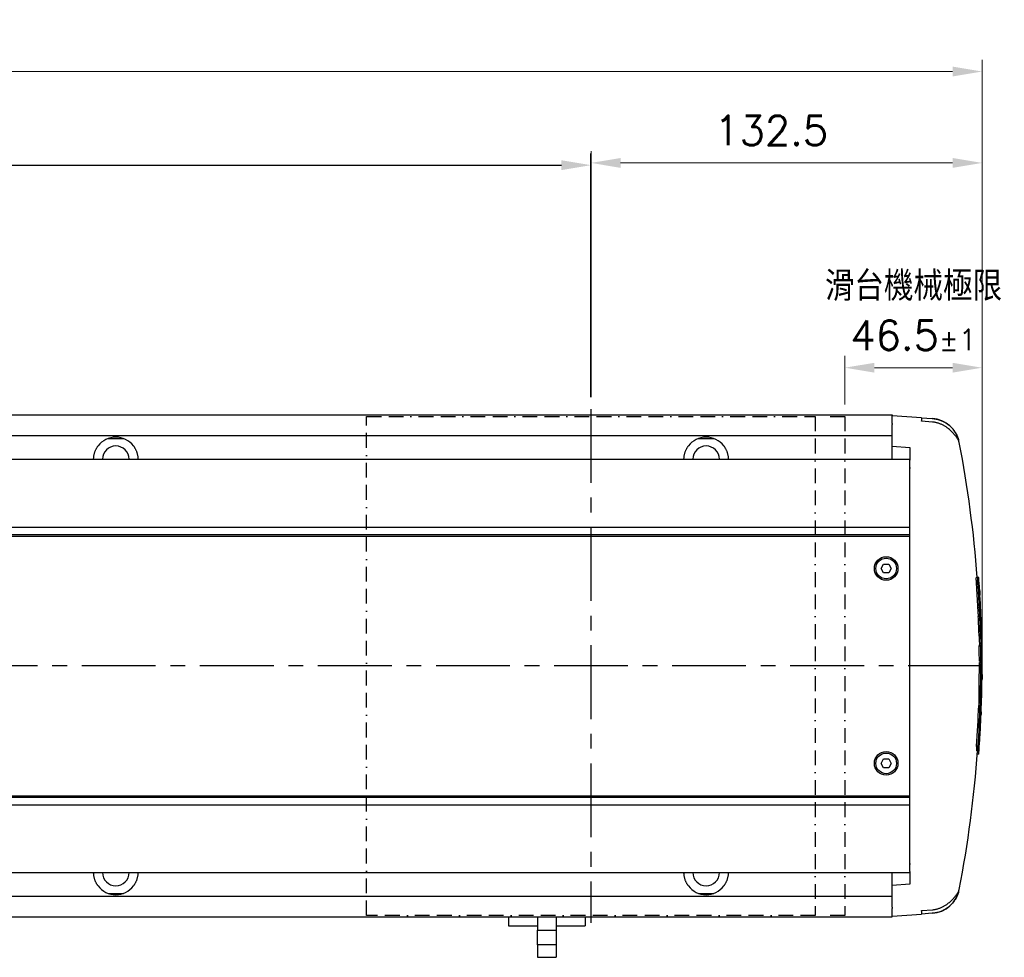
# Model space of a CAD drawing. Header units: millimetres. Extents: x 2163 to 8256, y 0 to 2680.
# Tile 7 of 47: x 3147 to 3480, y 1020 to 1338. Entities that reach past the tile are written whole.
import ezdxf

# ---------------------------------------------------------------- set-up
doc = ezdxf.new("R2010")
doc.units = ezdxf.units.MM
doc.linetypes.add('BORDERX2', pattern=[3.5, 1, -0.5, 1, -0.5, 0, -0.5])
doc.linetypes.add('CENTERX2', pattern=[4, 2.5, -0.5, 0.5, -0.5])
doc.layers.add('AM_0', color=7, linetype='Continuous', lineweight=50)
doc.layers.add('可見 (ISO)', color=7, linetype='Continuous', lineweight=25)
doc.styles.add('尺寸標註', font='romans.shx', dxfattribs={"bigfont": 'CHINESET.SHX'})
doc.dimstyles.new('CNS4~1$0', dxfattribs={"dimtxt": 10, "dimasz": 10, "dimexe": 4, "dimexo": 4, "dimgap": 6, "dimtad": 1, "dimtoh": 1, "dimdsep": 46, "dimtxsty": '尺寸標註', "dimcen": 0, "dimclrd": 2, "dimclre": 2, "dimclrt": 3, "dimadec": 0, "dimazin": 2, "dimtp": 0.1, "dimtm": 0.1, "dimtfac": 0.71, "dimtmove": 0, "dimatfit": 0, "dimfxl": 4, "dimlwd": 13, "dimlwe": 13, "dimarcsym": 0})

# ---------------------------------------------------------------- blocks, each defined once
blk = doc.blocks.new('*D124')
at = {"layer": 'AM_0', "color": 2, "lineweight": 13, "transparency": 16777216}
for p, q in [((3340.42, 1210.19), (3340.42, 1293.57)), ((3472.92, 1123.19), (3472.92, 1293.57)), ((3350.42, 1289.57), (3462.92, 1289.57))]:
    blk.add_line(p, q, dxfattribs=at)
at = {"layer": 'AM_0', "color": 2, "transparency": 16777216}
for points in [[(3350.42, 1291.23), (3350.42, 1287.9), (3340.42, 1289.57)], [(3462.92, 1291.23), (3462.92, 1287.9), (3472.92, 1289.57)]]:
    blk.add_solid(points, dxfattribs=at)
at = {"layer": 'Defpoints', "color": 0, "transparency": 16777216}
for p in [(3472.92, 1289.57), (3340.42, 1206.19), (3472.92, 1119.19)]:
    blk.add_point(p, dxfattribs=at)
at = {"layer": 'AM_0', "color": 3, "transparency": 16777216, "insert": (3401.48, 1300.57), "char_height": 10, "attachment_point": 5, "style": '尺寸標註'}
blk.add_mtext('132.5', dxfattribs=at)
blk = doc.blocks.new('*D125')
at = {"color": 2, "lineweight": 13, "transparency": 16777216}
for p, q in [((3426.42, 1207.69), (3426.42, 1224.2)), ((3472.92, 1123.19), (3472.92, 1224.2)), ((3462.92, 1220.2), (3436.42, 1220.2))]:
    blk.add_line(p, q, dxfattribs=at)
at = {"color": 2, "transparency": 16777216}
for points in [[(3436.42, 1221.86), (3436.42, 1218.53), (3426.42, 1220.2)], [(3462.92, 1221.86), (3462.92, 1218.53), (3472.92, 1220.2)]]:
    blk.add_solid(points, dxfattribs=at)
at = {"layer": 'Defpoints', "color": 0, "transparency": 16777216}
for p in [(3426.42, 1220.2), (3426.42, 1203.69), (3472.92, 1119.19)]:
    blk.add_point(p, dxfattribs=at)
at = {"color": 3, "transparency": 16777216, "insert": (3449.67, 1239.53), "char_height": 10, "attachment_point": 5, "style": '尺寸標註'}
blk.add_mtext('滑台機械極限\\P46.5{}{\\H0.71x;\\C3;%%p1}', dxfattribs=at)
blk = doc.blocks.new('*D126')
at = {"layer": 'AM_0', "color": 2, "lineweight": 13, "transparency": 16777216}
for p, q in [((2739.42, 1194.29), (2739.42, 1324.52)), ((3472.92, 1123.19), (3472.92, 1324.52)), ((3462.92, 1320.52), (2749.42, 1320.52))]:
    blk.add_line(p, q, dxfattribs=at)
at = {"layer": 'AM_0', "color": 2, "transparency": 16777216}
for points in [[(2749.42, 1322.19), (2749.42, 1318.85), (2739.42, 1320.52)], [(3462.92, 1322.19), (3462.92, 1318.85), (3472.92, 1320.52)]]:
    blk.add_solid(points, dxfattribs=at)
at = {"layer": 'Defpoints', "color": 0, "transparency": 16777216}
for p in [(2739.42, 1320.52), (2739.42, 1190.29), (3472.92, 1119.19)]:
    blk.add_point(p, dxfattribs=at)
at = {"layer": 'AM_0', "color": 3, "transparency": 16777216, "insert": (3118.87, 1331.52), "char_height": 10, "attachment_point": 5, "style": '尺寸標註'}
blk.add_mtext('L', dxfattribs=at)

msp = doc.modelspace()

# ---------------------------------------------------------------- linework, layer by layer
at = {"color": 2}
for p, q in [((3340.416, 1210.19), (3340.416, 1292.811)), ((2900.416, 1288.811), (3330.416, 1288.811))]:
    msp.add_line(p, q, dxfattribs=at)
at = {"color": 4, "linetype": 'CENTERX2', "ltscale": 10}
for p, q in [((3340.416, 1206.19), (3340.416, 1032.19)), ((3472.916, 1119.19), (2783.416, 1119.19)), ((3472.916, 1119.19), (2783.416, 1119.19))]:
    msp.add_line(p, q, dxfattribs=at)
for p, q in [((2786.416, 1166.19), (3448.416, 1166.19)), ((2786.416, 1163.69), (3448.416, 1163.69)), ((2786.416, 1163.19), (3448.416, 1163.19)), ((2786.416, 1075.19), (3448.416, 1075.19)), ((2786.416, 1074.69), (3448.416, 1074.69)), ((2786.416, 1072.19), (3448.416, 1072.19))]:
    msp.add_line(p, q)
at = {"color": 3, "linetype": 'BORDERX2', "ltscale": 5}
msp.add_lwpolyline([(3264.416, 1203.69), (3416.416, 1203.69), (3416.416, 1034.69), (3264.416, 1034.69)], close=True, dxfattribs=at)
msp.add_lwpolyline([(3421.416, 1203.69), (3426.416, 1203.69), (3426.416, 1034.69), (3421.416, 1034.69)], dxfattribs=at)
at = {"color": 2}
msp.add_solid([(3330.416, 1290.478), (3330.416, 1287.145), (3340.416, 1288.811)], dxfattribs=at)
at = {"layer": '可見 (ISO)'}
for p, q in [((2798.416, 1204.19), (3442.416, 1204.19)), ((3442.416, 1204.19), (3442.416, 1204.15)), ((3442.416, 1201.32), (3442.416, 1204.15)), ((3452.416, 1203.241), (3442.416, 1203.94)), ((3442.416, 1201.32), (3442.416, 1200.917)), ((3442.416, 1193.601), (3442.416, 1200.917)), ((3452.416, 1203.241), (3452.416, 1202.256)), ((3452.416, 1203.241), (3456.061, 1202.986)), ((3452.416, 1202.063), (3452.416, 1202.256)), ((3456.073, 1201.779), (3452.416, 1202.063)), ((2966.416, 1197.19), (3442.416, 1197.19)), ((3176.816, 1196.225), (3182.015, 1196.225)), ((3376.816, 1196.225), (3382.015, 1196.225)), ((3442.416, 1193.601), (3448.416, 1193.135)), ((3442.416, 1189.19), (3442.416, 1193.601)), ((3448.416, 1193.135), (3448.416, 1188.857)), ((2786.416, 1189.19), (3448.416, 1189.19)), ((3448.416, 1049.524), (3448.416, 1188.857)), ((3448.416, 1186.402), (3448.416, 1186.112)), ((3438.684, 1152.19), (3439.55, 1153.69)), ((3439.55, 1150.69), (3438.684, 1152.19)), ((3439.55, 1153.69), (3441.282, 1153.69)), ((3441.282, 1153.69), (3442.148, 1152.19)), ((3442.148, 1152.19), (3441.282, 1150.69)), ((3441.282, 1150.69), (3439.55, 1150.69)), ((3471.479, 1149.1), (3470.979, 1149.1)), ((3471.787, 1149.124), (3471.294, 1149.124)), ((3471.541, 1146.795), (3471.041, 1146.795)), ((3471.813, 1147.377), (3471.785, 1147.377)), ((3471.896, 1146.729), (3471.872, 1146.729)), ((3472.08, 1142.842), (3472.012, 1142.842)), ((3472.125, 1142.543), (3472.03, 1142.543)), ((3472.15, 1142.351), (3472.041, 1142.351)), ((3472.2, 1141.895), (3472.067, 1141.895)), ((3472.279, 1141.145), (3472.109, 1141.145)), ((3472.007, 1138.959), (3471.507, 1138.959)), ((3472.352, 1138.277), (3472.324, 1138.277)), ((3472.417, 1137.698), (3472.393, 1137.698)), ((3472.145, 1135.934), (3471.645, 1135.934)), ((3472.293, 1135.338), (3472.202, 1135.338)), ((3472.515, 1133.743), (3472.344, 1133.743)), ((3472.554, 1133.443), (3472.369, 1133.443)), ((3472.574, 1133.252), (3472.384, 1133.252)), ((3472.611, 1132.864), (3472.415, 1132.864)), ((3472.701, 1131.705), (3472.502, 1131.705)), ((3472.72, 1131.512), (3472.515, 1131.512)), ((3472.722, 1131.492), (3472.517, 1131.492)), ((3472.328, 1130.793), (3471.828, 1130.793)), ((3472.684, 1128.79), (3472.655, 1128.79)), ((3472.441, 1125.828), (3471.941, 1125.828)), ((3472.635, 1126.638), (3472.135, 1126.638)), ((3472.757, 1127.239), (3472.732, 1127.239)), ((3472.786, 1122.445), (3472.757, 1122.445)), ((3472.822, 1122.778), (3472.797, 1122.778)), ((3472.493, 1120.827), (3471.993, 1120.827)), ((3472.494, 1118.003), (3471.994, 1118.003)), ((3472.598, 1120.308), (3472.098, 1120.308)), ((3472.914, 1120.122), (3472.653, 1120.122)), ((3472.807, 1118.584), (3472.779, 1118.584)), ((3472.843, 1117.936), (3472.819, 1117.936)), ((3472.823, 1112.353), (3472.654, 1112.353)), ((3472.799, 1113.102), (3472.666, 1113.102)), ((3472.781, 1113.559), (3472.673, 1113.559)), ((3472.771, 1113.75), (3472.675, 1113.75)), ((3472.747, 1114.05), (3472.679, 1114.05)), ((3472.394, 1110.166), (3471.894, 1110.166)), ((3472.69, 1109.484), (3472.662, 1109.484)), ((3472.713, 1108.905), (3472.689, 1108.905)), ((3472.271, 1105.778), (3471.771, 1105.778)), ((3472.42, 1106.546), (3471.92, 1106.546)), ((3472.526, 1104.95), (3472.351, 1104.95)), ((3472.543, 1104.65), (3472.376, 1104.65)), ((3472.55, 1104.459), (3472.39, 1104.459)), ((3472.571, 1102.7), (3472.352, 1102.7)), ((3472.57, 1102.719), (3472.353, 1102.719)), ((3472.565, 1102.913), (3472.361, 1102.913)), ((3472.559, 1104.071), (3472.407, 1104.071)), ((3472.252, 1098.275), (3472.223, 1098.275)), ((3472.258, 1097.66), (3472.233, 1097.66)), ((3471.991, 1094.236), (3471.913, 1094.236)), ((3471.572, 1092.029), (3471.072, 1092.029)), ((3471.993, 1093.2), (3471.847, 1093.2)), ((3471.996, 1093.635), (3471.875, 1093.635)), ((3471.994, 1093.826), (3471.887, 1093.826)), ((3438.684, 1086.19), (3439.55, 1087.69)), ((3439.55, 1087.69), (3441.282, 1087.69)), ((3441.282, 1087.69), (3442.148, 1086.19)), ((3471.656, 1090.419), (3471.156, 1090.419)), ((3471.787, 1089.256), (3471.294, 1089.256)), ((3471.888, 1090.544), (3471.665, 1090.544)), ((3439.55, 1084.69), (3438.684, 1086.19)), ((3441.282, 1084.69), (3439.55, 1084.69)), ((3442.148, 1086.19), (3441.282, 1084.69)), ((3448.416, 1052.269), (3448.416, 1051.979)), ((2786.416, 1049.19), (3448.416, 1049.19)), ((3442.416, 1044.78), (3442.416, 1049.19)), ((3448.416, 1049.524), (3448.416, 1045.245)), ((3448.416, 1045.245), (3442.416, 1044.78)), ((3442.416, 1037.464), (3442.416, 1044.78)), ((2966.416, 1041.19), (3442.416, 1041.19)), ((3176.816, 1042.155), (3182.015, 1042.155)), ((3376.816, 1042.155), (3382.015, 1042.155)), ((3442.416, 1037.464), (3442.416, 1037.061)), ((2925.416, 1034.19), (3322.246, 1034.19)), ((3312.421, 1034.19), (3312.421, 1031.19)), ((3322.246, 1034.19), (3322.246, 1029.69)), ((3322.246, 1034.19), (3328.596, 1034.19)), ((3328.596, 1034.19), (3442.416, 1034.19)), ((3328.596, 1034.19), (3328.596, 1029.69)), ((3338.421, 1034.19), (3338.421, 1031.19)), ((3442.416, 1034.231), (3442.416, 1037.061)), ((3442.416, 1034.44), (3452.416, 1035.14)), ((3442.416, 1034.231), (3442.416, 1034.19)), ((3452.416, 1036.318), (3456.073, 1036.602)), ((3452.416, 1036.125), (3452.416, 1036.318)), ((3452.416, 1036.125), (3452.416, 1035.14)), ((3456.061, 1035.395), (3452.416, 1035.14)), ((3312.421, 1031.19), (3322.246, 1031.19)), ((3328.596, 1031.19), (3338.421, 1031.19)), ((3322.246, 1024.69), (3322.246, 1029.69)), ((3322.246, 1029.69), (3328.596, 1029.69)), ((3328.596, 1029.69), (3328.596, 1024.69)), ((3328.596, 1024.69), (3322.246, 1024.69)), ((3322.246, 1024.69), (3322.246, 1020.49)), ((3328.596, 1024.69), (3328.596, 1020.49)), ((3322.246, 1020.49), (3328.596, 1020.49))]:
    msp.add_line(p, q, dxfattribs=at)
at = {"layer": '可見 (ISO)', "flags": 128}
for points in [[(3456.061, 1202.986), (3456.366, 1202.96), (3456.678, 1202.923), (3456.994, 1202.876), (3457.313, 1202.818), (3457.633, 1202.749), (3457.952, 1202.67), (3458.268, 1202.579), (3458.58, 1202.478), (3458.887, 1202.369), (3459.185, 1202.251), (3459.475, 1202.126), (3459.754, 1201.995), (3460.026, 1201.857), (3460.299, 1201.707), (3460.573, 1201.545), (3460.847, 1201.372), (3461.117, 1201.189), (3461.383, 1200.996), (3461.642, 1200.793), (3461.894, 1200.583), (3462.138, 1200.366), (3462.371, 1200.144), (3462.594, 1199.918), (3462.805, 1199.69)], [(3461.319, 1199.69), (3461.124, 1199.84), (3460.927, 1199.983), (3460.727, 1200.122), (3460.526, 1200.254), (3460.325, 1200.381), (3460.123, 1200.502), (3459.921, 1200.616), (3459.721, 1200.723), (3459.517, 1200.826), (3459.307, 1200.926), (3459.092, 1201.022), (3458.871, 1201.115), (3458.645, 1201.203), (3458.416, 1201.286), (3458.184, 1201.364), (3457.949, 1201.436), (3457.713, 1201.501), (3457.475, 1201.56), (3457.237, 1201.613), (3457, 1201.659), (3456.764, 1201.698), (3456.531, 1201.732), (3456.3, 1201.758), (3456.073, 1201.779)], [(3464.957, 1195.699), (3464.941, 1195.691), (3464.914, 1195.708), (3464.877, 1195.752), (3464.828, 1195.82), (3464.766, 1195.911), (3464.691, 1196.025), (3464.602, 1196.16), (3464.498, 1196.314), (3464.381, 1196.484), (3464.25, 1196.669), (3464.104, 1196.866), (3463.946, 1197.073), (3463.775, 1197.287), (3463.593, 1197.507), (3463.4, 1197.73), (3463.197, 1197.955), (3462.986, 1198.18), (3462.767, 1198.405), (3462.541, 1198.628), (3462.307, 1198.848), (3462.068, 1199.065), (3461.823, 1199.278), (3461.574, 1199.487), (3461.319, 1199.69)], [(3462.805, 1199.69), (3462.975, 1199.496), (3463.139, 1199.298), (3463.298, 1199.096), (3463.451, 1198.892), (3463.597, 1198.685), (3463.736, 1198.477), (3463.868, 1198.269), (3463.992, 1198.062), (3464.109, 1197.857), (3464.217, 1197.655), (3464.317, 1197.457), (3464.41, 1197.264), (3464.495, 1197.076), (3464.572, 1196.897), (3464.641, 1196.726), (3464.702, 1196.566), (3464.756, 1196.417), (3464.803, 1196.279), (3464.844, 1196.154), (3464.878, 1196.043), (3464.906, 1195.946), (3464.928, 1195.864), (3464.945, 1195.798), (3464.957, 1195.747)], [(3464.957, 1195.747), (3464.957, 1195.744), (3464.958, 1195.741), (3464.958, 1195.739), (3464.959, 1195.736), (3464.959, 1195.733), (3464.96, 1195.731), (3464.96, 1195.729), (3464.96, 1195.726), (3464.96, 1195.724), (3464.96, 1195.722), (3464.96, 1195.72), (3464.96, 1195.718), (3464.96, 1195.716), (3464.96, 1195.714), (3464.96, 1195.712), (3464.96, 1195.71), (3464.96, 1195.709), (3464.96, 1195.707), (3464.959, 1195.706), (3464.959, 1195.704), (3464.958, 1195.703), (3464.958, 1195.702), (3464.957, 1195.7), (3464.957, 1195.699)], [(3171.917, 1189.19), (3171.922, 1189.442), (3171.934, 1189.693), (3171.954, 1189.942), (3171.983, 1190.187), (3172.019, 1190.429), (3172.062, 1190.665), (3172.113, 1190.897), (3172.169, 1191.122), (3172.231, 1191.34), (3172.298, 1191.552), (3172.369, 1191.756), (3172.443, 1191.952), (3172.52, 1192.139), (3172.598, 1192.317), (3172.678, 1192.486), (3172.761, 1192.648), (3172.845, 1192.805), (3172.931, 1192.956), (3173.017, 1193.101), (3173.103, 1193.238), (3173.188, 1193.368), (3173.27, 1193.489), (3173.351, 1193.602), (3173.427, 1193.706)], [(3185.404, 1193.706), (3185.481, 1193.602), (3185.561, 1193.489), (3185.644, 1193.368), (3185.728, 1193.238), (3185.814, 1193.101), (3185.9, 1192.956), (3185.986, 1192.805), (3186.071, 1192.648), (3186.153, 1192.486), (3186.233, 1192.317), (3186.311, 1192.139), (3186.388, 1191.952), (3186.462, 1191.756), (3186.533, 1191.552), (3186.6, 1191.34), (3186.662, 1191.122), (3186.719, 1190.897), (3186.769, 1190.665), (3186.813, 1190.429), (3186.849, 1190.187), (3186.877, 1189.942), (3186.897, 1189.693), (3186.909, 1189.442), (3186.914, 1189.19)], [(3371.917, 1189.19), (3371.922, 1189.442), (3371.934, 1189.693), (3371.954, 1189.942), (3371.983, 1190.187), (3372.019, 1190.429), (3372.062, 1190.665), (3372.113, 1190.897), (3372.169, 1191.122), (3372.231, 1191.34), (3372.298, 1191.552), (3372.369, 1191.756), (3372.443, 1191.952), (3372.52, 1192.139), (3372.598, 1192.317), (3372.678, 1192.486), (3372.761, 1192.648), (3372.845, 1192.805), (3372.931, 1192.956), (3373.017, 1193.101), (3373.103, 1193.238), (3373.188, 1193.368), (3373.27, 1193.489), (3373.351, 1193.602), (3373.427, 1193.706)], [(3385.404, 1193.706), (3385.481, 1193.602), (3385.561, 1193.489), (3385.644, 1193.368), (3385.728, 1193.238), (3385.814, 1193.101), (3385.9, 1192.956), (3385.986, 1192.805), (3386.071, 1192.648), (3386.153, 1192.486), (3386.233, 1192.317), (3386.311, 1192.139), (3386.388, 1191.952), (3386.462, 1191.756), (3386.533, 1191.552), (3386.6, 1191.34), (3386.662, 1191.122), (3386.719, 1190.897), (3386.769, 1190.665), (3386.813, 1190.429), (3386.849, 1190.187), (3386.877, 1189.942), (3386.897, 1189.693), (3386.909, 1189.442), (3386.914, 1189.19)], [(3471.041, 1146.795), (3471.031, 1146.946), (3471.022, 1147.094), (3471.013, 1147.239), (3471.005, 1147.385), (3470.997, 1147.53), (3470.989, 1147.673), (3470.982, 1147.813), (3470.976, 1147.948), (3470.97, 1148.079), (3470.966, 1148.203), (3470.962, 1148.321), (3470.958, 1148.431), (3470.956, 1148.533), (3470.954, 1148.626), (3470.953, 1148.71), (3470.953, 1148.788), (3470.953, 1148.858), (3470.955, 1148.921), (3470.957, 1148.975), (3470.96, 1149.02), (3470.963, 1149.055), (3470.968, 1149.08), (3470.973, 1149.095), (3470.979, 1149.099)], [(3471.541, 1146.795), (3471.53, 1146.964), (3471.52, 1147.129), (3471.51, 1147.291), (3471.501, 1147.454), (3471.492, 1147.615), (3471.484, 1147.773), (3471.477, 1147.927), (3471.471, 1148.073), (3471.465, 1148.212), (3471.461, 1148.343), (3471.457, 1148.464), (3471.455, 1148.574), (3471.453, 1148.674), (3471.453, 1148.763), (3471.453, 1148.844), (3471.455, 1148.916), (3471.457, 1148.977), (3471.46, 1149.026), (3471.464, 1149.063), (3471.47, 1149.087), (3471.476, 1149.098), (3471.483, 1149.098), (3471.49, 1149.085), (3471.499, 1149.061)], [(3471.499, 1149.061), (3471.503, 1149.05), (3471.508, 1149.039), (3471.512, 1149.026), (3471.517, 1149.013), (3471.522, 1149), (3471.526, 1148.986), (3471.531, 1148.971), (3471.536, 1148.956), (3471.54, 1148.941), (3471.545, 1148.925), (3471.55, 1148.908), (3471.554, 1148.891), (3471.559, 1148.873), (3471.564, 1148.854), (3471.568, 1148.836), (3471.573, 1148.816), (3471.578, 1148.796), (3471.583, 1148.776), (3471.587, 1148.755), (3471.592, 1148.734), (3471.597, 1148.712), (3471.602, 1148.689), (3471.606, 1148.666), (3471.611, 1148.643)], [(3472.073, 1145.038), (3472.077, 1144.992), (3472.081, 1144.943), (3472.085, 1144.89), (3472.089, 1144.835), (3472.093, 1144.778), (3472.097, 1144.718), (3472.101, 1144.655), (3472.106, 1144.59), (3472.111, 1144.522), (3472.115, 1144.451), (3472.12, 1144.377), (3472.125, 1144.3), (3472.131, 1144.219), (3472.136, 1144.136), (3472.142, 1144.049), (3472.147, 1143.96), (3472.153, 1143.868), (3472.159, 1143.773), (3472.165, 1143.676), (3472.171, 1143.576), (3472.178, 1143.474), (3472.184, 1143.37), (3472.191, 1143.263), (3472.197, 1143.155)], [(3471.723, 1135.934), (3471.715, 1136.022), (3471.706, 1136.113), (3471.697, 1136.209), (3471.688, 1136.309), (3471.679, 1136.414), (3471.67, 1136.524), (3471.661, 1136.637), (3471.652, 1136.754), (3471.642, 1136.875), (3471.633, 1136.999), (3471.623, 1137.126), (3471.614, 1137.257), (3471.604, 1137.391), (3471.595, 1137.527), (3471.585, 1137.665), (3471.576, 1137.805), (3471.567, 1137.947), (3471.558, 1138.091), (3471.549, 1138.235), (3471.54, 1138.38), (3471.532, 1138.525), (3471.523, 1138.67), (3471.515, 1138.815), (3471.507, 1138.959)], [(3472.293, 1135.338), (3472.283, 1135.411), (3472.272, 1135.493), (3472.261, 1135.583), (3472.25, 1135.681), (3472.238, 1135.786), (3472.227, 1135.898), (3472.215, 1136.015), (3472.204, 1136.139), (3472.192, 1136.272), (3472.179, 1136.414), (3472.167, 1136.563), (3472.154, 1136.72), (3472.141, 1136.883), (3472.129, 1137.053), (3472.116, 1137.228), (3472.103, 1137.41), (3472.09, 1137.595), (3472.078, 1137.785), (3472.065, 1137.978), (3472.053, 1138.173), (3472.041, 1138.369), (3472.029, 1138.566), (3472.018, 1138.763), (3472.007, 1138.959)], [(3472.698, 1132.396), (3472.7, 1132.316), (3472.703, 1132.24), (3472.705, 1132.168), (3472.707, 1132.099), (3472.709, 1132.034), (3472.711, 1131.973), (3472.713, 1131.915), (3472.714, 1131.859), (3472.716, 1131.807), (3472.717, 1131.758), (3472.719, 1131.713), (3472.72, 1131.671), (3472.721, 1131.634), (3472.721, 1131.601), (3472.722, 1131.572), (3472.722, 1131.547), (3472.723, 1131.528), (3472.723, 1131.512), (3472.723, 1131.501), (3472.722, 1131.495), (3472.722, 1131.493), (3472.721, 1131.495), (3472.721, 1131.501), (3472.72, 1131.512)], [(3472.72, 1131.512), (3472.719, 1131.516), (3472.719, 1131.521), (3472.718, 1131.526), (3472.717, 1131.532), (3472.717, 1131.537), (3472.716, 1131.543), (3472.715, 1131.55), (3472.715, 1131.557), (3472.714, 1131.564), (3472.713, 1131.571), (3472.713, 1131.578), (3472.712, 1131.586), (3472.711, 1131.595), (3472.71, 1131.603), (3472.709, 1131.612), (3472.708, 1131.621), (3472.708, 1131.631), (3472.707, 1131.64), (3472.706, 1131.651), (3472.705, 1131.661), (3472.704, 1131.672), (3472.703, 1131.683), (3472.702, 1131.694), (3472.701, 1131.705)], [(3471.994, 1118.003), (3471.995, 1118.154), (3471.997, 1118.302), (3471.998, 1118.447), (3472, 1118.593), (3472.003, 1118.738), (3472.005, 1118.881), (3472.009, 1119.021), (3472.012, 1119.157), (3472.016, 1119.287), (3472.02, 1119.412), (3472.025, 1119.529), (3472.029, 1119.639), (3472.034, 1119.741), (3472.039, 1119.834), (3472.044, 1119.918), (3472.05, 1119.996), (3472.055, 1120.066), (3472.061, 1120.129), (3472.067, 1120.183), (3472.073, 1120.228), (3472.079, 1120.263), (3472.085, 1120.287), (3472.092, 1120.302), (3472.098, 1120.307)], [(3472.494, 1118.003), (3472.495, 1118.172), (3472.497, 1118.337), (3472.499, 1118.5), (3472.501, 1118.663), (3472.504, 1118.824), (3472.508, 1118.982), (3472.512, 1119.135), (3472.516, 1119.282), (3472.52, 1119.421), (3472.525, 1119.551), (3472.531, 1119.672), (3472.536, 1119.782), (3472.542, 1119.882), (3472.548, 1119.971), (3472.554, 1120.052), (3472.56, 1120.124), (3472.567, 1120.184), (3472.574, 1120.234), (3472.581, 1120.27), (3472.588, 1120.294), (3472.595, 1120.306), (3472.602, 1120.305), (3472.608, 1120.293), (3472.615, 1120.269)], [(3472.615, 1120.269), (3472.619, 1120.258), (3472.622, 1120.246), (3472.626, 1120.234), (3472.63, 1120.221), (3472.633, 1120.207), (3472.637, 1120.193), (3472.641, 1120.179), (3472.644, 1120.164), (3472.648, 1120.148), (3472.651, 1120.132), (3472.655, 1120.115), (3472.658, 1120.098), (3472.661, 1120.08), (3472.665, 1120.062), (3472.668, 1120.043), (3472.671, 1120.024), (3472.675, 1120.004), (3472.678, 1119.983), (3472.681, 1119.962), (3472.684, 1119.941), (3472.688, 1119.919), (3472.691, 1119.897), (3472.694, 1119.874), (3472.697, 1119.85)], [(3472.898, 1116.245), (3472.899, 1116.199), (3472.899, 1116.15), (3472.899, 1116.098), (3472.899, 1116.043), (3472.899, 1115.985), (3472.899, 1115.925), (3472.899, 1115.862), (3472.899, 1115.797), (3472.899, 1115.73), (3472.898, 1115.659), (3472.898, 1115.585), (3472.897, 1115.508), (3472.897, 1115.427), (3472.896, 1115.343), (3472.896, 1115.257), (3472.895, 1115.167), (3472.894, 1115.075), (3472.893, 1114.981), (3472.892, 1114.883), (3472.891, 1114.784), (3472.89, 1114.682), (3472.889, 1114.577), (3472.888, 1114.471), (3472.886, 1114.362)], [(3471.92, 1106.546), (3471.914, 1106.619), (3471.91, 1106.701), (3471.905, 1106.791), (3471.901, 1106.888), (3471.897, 1106.993), (3471.893, 1107.105), (3471.89, 1107.222), (3471.888, 1107.346), (3471.885, 1107.48), (3471.883, 1107.621), (3471.881, 1107.77), (3471.88, 1107.927), (3471.879, 1108.09), (3471.879, 1108.26), (3471.878, 1108.436), (3471.879, 1108.617), (3471.879, 1108.803), (3471.88, 1108.992), (3471.882, 1109.185), (3471.883, 1109.38), (3471.886, 1109.577), (3471.888, 1109.774), (3471.891, 1109.971), (3471.894, 1110.166)], [(3472.42, 1106.546), (3472.414, 1106.619), (3472.41, 1106.701), (3472.405, 1106.791), (3472.401, 1106.888), (3472.397, 1106.993), (3472.393, 1107.105), (3472.39, 1107.222), (3472.388, 1107.346), (3472.385, 1107.48), (3472.383, 1107.621), (3472.381, 1107.77), (3472.38, 1107.927), (3472.379, 1108.09), (3472.379, 1108.26), (3472.378, 1108.436), (3472.379, 1108.617), (3472.379, 1108.803), (3472.38, 1108.992), (3472.382, 1109.185), (3472.383, 1109.38), (3472.386, 1109.577), (3472.388, 1109.774), (3472.391, 1109.971), (3472.394, 1110.166)], [(3472.57, 1102.719), (3472.57, 1102.724), (3472.57, 1102.729), (3472.57, 1102.734), (3472.569, 1102.739), (3472.569, 1102.745), (3472.569, 1102.751), (3472.569, 1102.757), (3472.569, 1102.764), (3472.568, 1102.771), (3472.568, 1102.778), (3472.568, 1102.786), (3472.568, 1102.794), (3472.567, 1102.802), (3472.567, 1102.811), (3472.567, 1102.82), (3472.567, 1102.829), (3472.567, 1102.838), (3472.566, 1102.848), (3472.566, 1102.858), (3472.566, 1102.868), (3472.566, 1102.879), (3472.566, 1102.89), (3472.565, 1102.901), (3472.565, 1102.913)], [(3472.612, 1103.603), (3472.609, 1103.524), (3472.606, 1103.448), (3472.603, 1103.375), (3472.6, 1103.306), (3472.597, 1103.241), (3472.595, 1103.18), (3472.592, 1103.122), (3472.59, 1103.067), (3472.588, 1103.015), (3472.586, 1102.966), (3472.584, 1102.92), (3472.582, 1102.879), (3472.58, 1102.841), (3472.578, 1102.808), (3472.577, 1102.779), (3472.575, 1102.755), (3472.574, 1102.735), (3472.573, 1102.72), (3472.572, 1102.709), (3472.572, 1102.703), (3472.571, 1102.7), (3472.571, 1102.703), (3472.57, 1102.709), (3472.57, 1102.719)], [(3173.427, 1044.675), (3173.351, 1044.778), (3173.271, 1044.891), (3173.188, 1045.013), (3173.103, 1045.142), (3173.017, 1045.28), (3172.931, 1045.424), (3172.845, 1045.575), (3172.761, 1045.732), (3172.678, 1045.895), (3172.598, 1046.064), (3172.52, 1046.241), (3172.443, 1046.428), (3172.369, 1046.624), (3172.299, 1046.827), (3172.232, 1047.039), (3172.17, 1047.258), (3172.113, 1047.483), (3172.062, 1047.714), (3172.019, 1047.951), (3171.983, 1048.193), (3171.954, 1048.438), (3171.934, 1048.687), (3171.922, 1048.938), (3171.917, 1049.191)], [(3186.914, 1049.191), (3186.91, 1048.938), (3186.897, 1048.687), (3186.877, 1048.438), (3186.848, 1048.193), (3186.812, 1047.951), (3186.769, 1047.714), (3186.718, 1047.483), (3186.661, 1047.258), (3186.599, 1047.039), (3186.533, 1046.827), (3186.462, 1046.624), (3186.388, 1046.428), (3186.311, 1046.241), (3186.233, 1046.064), (3186.153, 1045.895), (3186.07, 1045.732), (3185.986, 1045.575), (3185.9, 1045.424), (3185.814, 1045.28), (3185.728, 1045.142), (3185.643, 1045.013), (3185.56, 1044.891), (3185.48, 1044.778), (3185.404, 1044.675)], [(3373.427, 1044.675), (3373.351, 1044.778), (3373.271, 1044.891), (3373.188, 1045.013), (3373.103, 1045.142), (3373.017, 1045.28), (3372.931, 1045.424), (3372.845, 1045.575), (3372.761, 1045.732), (3372.678, 1045.895), (3372.598, 1046.064), (3372.52, 1046.241), (3372.443, 1046.428), (3372.369, 1046.624), (3372.299, 1046.827), (3372.232, 1047.039), (3372.17, 1047.258), (3372.113, 1047.483), (3372.062, 1047.714), (3372.019, 1047.951), (3371.983, 1048.193), (3371.954, 1048.438), (3371.934, 1048.687), (3371.922, 1048.938), (3371.917, 1049.191)], [(3386.914, 1049.191), (3386.91, 1048.938), (3386.897, 1048.687), (3386.877, 1048.438), (3386.848, 1048.193), (3386.812, 1047.951), (3386.769, 1047.714), (3386.718, 1047.483), (3386.661, 1047.258), (3386.599, 1047.039), (3386.533, 1046.827), (3386.462, 1046.624), (3386.388, 1046.428), (3386.311, 1046.241), (3386.233, 1046.064), (3386.153, 1045.895), (3386.07, 1045.732), (3385.986, 1045.575), (3385.9, 1045.424), (3385.814, 1045.28), (3385.728, 1045.142), (3385.643, 1045.013), (3385.56, 1044.891), (3385.48, 1044.778), (3385.404, 1044.675)], [(3461.319, 1038.69), (3461.574, 1038.894), (3461.824, 1039.103), (3462.068, 1039.316), (3462.307, 1039.533), (3462.541, 1039.753), (3462.767, 1039.976), (3462.987, 1040.201), (3463.198, 1040.427), (3463.401, 1040.652), (3463.593, 1040.875), (3463.776, 1041.095), (3463.947, 1041.31), (3464.105, 1041.516), (3464.251, 1041.714), (3464.382, 1041.899), (3464.499, 1042.068), (3464.602, 1042.221), (3464.691, 1042.356), (3464.766, 1042.47), (3464.828, 1042.561), (3464.877, 1042.629), (3464.914, 1042.672), (3464.941, 1042.69), (3464.957, 1042.682)], [(3464.957, 1042.634), (3464.945, 1042.583), (3464.928, 1042.517), (3464.906, 1042.435), (3464.878, 1042.338), (3464.844, 1042.227), (3464.803, 1042.102), (3464.756, 1041.964), (3464.702, 1041.815), (3464.641, 1041.654), (3464.572, 1041.484), (3464.495, 1041.303), (3464.41, 1041.116), (3464.317, 1040.923), (3464.217, 1040.725), (3464.108, 1040.522), (3463.991, 1040.316), (3463.866, 1040.109), (3463.734, 1039.901), (3463.595, 1039.694), (3463.45, 1039.487), (3463.297, 1039.283), (3463.139, 1039.082), (3462.975, 1038.884), (3462.805, 1038.69)], [(3464.957, 1042.682), (3464.957, 1042.681), (3464.958, 1042.679), (3464.958, 1042.678), (3464.959, 1042.677), (3464.959, 1042.675), (3464.96, 1042.674), (3464.96, 1042.672), (3464.96, 1042.67), (3464.96, 1042.669), (3464.96, 1042.667), (3464.96, 1042.665), (3464.96, 1042.663), (3464.96, 1042.661), (3464.96, 1042.659), (3464.96, 1042.657), (3464.96, 1042.655), (3464.96, 1042.652), (3464.96, 1042.65), (3464.959, 1042.648), (3464.959, 1042.645), (3464.958, 1042.642), (3464.958, 1042.64), (3464.957, 1042.637), (3464.957, 1042.634)], [(3462.805, 1038.69), (3462.594, 1038.463), (3462.371, 1038.237), (3462.138, 1038.015), (3461.894, 1037.798), (3461.642, 1037.588), (3461.383, 1037.385), (3461.117, 1037.192), (3460.847, 1037.008), (3460.573, 1036.836), (3460.299, 1036.674), (3460.026, 1036.524), (3459.754, 1036.386), (3459.475, 1036.255), (3459.185, 1036.13), (3458.887, 1036.012), (3458.58, 1035.902), (3458.268, 1035.802), (3457.952, 1035.711), (3457.633, 1035.632), (3457.313, 1035.563), (3456.994, 1035.505), (3456.678, 1035.458), (3456.366, 1035.421), (3456.061, 1035.395)], [(3456.073, 1036.602), (3456.3, 1036.622), (3456.531, 1036.649), (3456.764, 1036.683), (3457, 1036.722), (3457.237, 1036.768), (3457.475, 1036.821), (3457.713, 1036.88), (3457.949, 1036.945), (3458.184, 1037.017), (3458.416, 1037.095), (3458.645, 1037.178), (3458.871, 1037.266), (3459.092, 1037.358), (3459.307, 1037.455), (3459.517, 1037.555), (3459.721, 1037.658), (3459.921, 1037.765), (3460.123, 1037.879), (3460.325, 1038), (3460.527, 1038.126), (3460.728, 1038.259), (3460.927, 1038.397), (3461.125, 1038.541), (3461.319, 1038.69)]]:
    msp.add_lwpolyline(points, dxfattribs=at)
at = {"layer": '可見 (ISO)'}
for centre, radius in [((3440.416, 1152.19), 4), ((3440.416, 1152.19), 3.5), ((3440.416, 1086.19), 4), ((3440.416, 1086.19), 3.5)]:
    msp.add_circle(centre, radius, dxfattribs=at)
for centre, radius, start, end in [((3455.365, 1193.01), 10, 10.91089, 85.99994), ((3179.416, 1189.19), 7.5, 37.01786, 142.98214), ((3379.416, 1189.19), 7.5, 37.01786, 142.98214), ((3072.416, 1119.19), 400, 4.28825, 10.91089), ((3179.416, 1189.19), 4.5, 0, 180), ((3379.416, 1189.19), 4.5, 0, 180), ((3072.916, 1119.19), 399.864, 3.39102, 4.09509), ((3072.916, 1119.19), 399.993, 3.70821, 4.29181), ((3072.416, 1119.19), 399.58, 2.83573, 3.96143), ((3072.916, 1119.19), 399.58, 2.83573, 3.96143), ((3072.916, 1119.19), 399.892, 3.34776, 4.04182), ((3072.916, 1119.19), 399.905, 3.32019, 4.0142), ((3072.916, 1119.19), 399.93, 3.25444, 3.94836), ((3072.916, 1119.19), 399.797, 2.89682, 3.4992), ((3072.916, 1119.19), 400, 1.89183, 3.43472), ((3072.916, 1119.19), 399.966, 2.54473, 3.14665), ((3072.916, 1119.19), 399.864, 2.08561, 2.78881), ((3072.916, 1119.19), 399.892, 2.04249, 2.7357), ((3072.916, 1119.19), 399.905, 2.01499, 2.70816), ((3072.916, 1119.19), 399.93, 1.9593, 2.65241), ((3072.416, 1119.19), 399.58, 1.66392, 2.40161), ((3072.916, 1119.19), 399.58, 1.66392, 2.40161), ((3072.916, 1119.19), 399.993, 0.89729, 1.76244), ((3072.916, 1119.19), 399.855, 0.43637, 1.50629), ((3072.916, 1119.19), 399.884, 0.46628, 1.37563), ((3072.916, 1119.19), 399.897, 0.48366, 1.30601), ((3072.416, 1119.19), 399.58, 0.23469, 0.95175), ((3072.916, 1119.19), 399.58, 0.23469, 0.95175), ((3072.916, 1119.19), 399.923, 0.51401, 1.15314), ((3072.916, 1119.19), 400, 0.15158, 0.79055), ((3072.416, 1119.19), 399.58, 358.70591, 359.82972), ((3072.916, 1119.19), 399.58, 358.70591, 359.82972), ((3072.916, 1119.19), 399.864, 359.26339, 359.96598), ((3072.916, 1119.19), 399.892, 359.2205, 359.91313), ((3072.916, 1119.19), 399.905, 359.19311, 359.88571), ((3072.916, 1119.19), 399.93, 359.12771, 359.82028), ((3072.916, 1119.19), 399.993, 359.58133, 0.13351), ((3072.916, 1119.19), 400, 357.76669, 359.30842), ((3072.916, 1119.19), 399.797, 358.76917, 359.37069), ((3072.916, 1119.19), 399.966, 358.41912, 359.02045), ((3072.916, 1119.19), 399.864, 357.95909, 358.66196), ((3072.916, 1119.19), 399.892, 357.91626, 358.60919), ((3072.916, 1119.19), 399.905, 357.8889, 358.58181), ((3072.916, 1119.19), 399.93, 357.83345, 358.52635), ((3072.416, 1119.19), 399.58, 356.10226, 358.07649), ((3072.916, 1119.19), 399.58, 356.10226, 358.07649), ((3072.916, 1119.19), 399.777, 357.18032, 357.84661), ((3072.916, 1119.19), 399.993, 356.6585, 357.6372), ((3072.916, 1119.19), 399.855, 356.4219, 357.06211), ((3072.916, 1119.19), 399.923, 356.27376, 356.91396), ((3072.916, 1119.19), 399.884, 356.36332, 357.00184), ((3072.916, 1119.19), 399.897, 356.33597, 356.97449), ((3072.916, 1119.19), 399.777, 355.87294, 356.54006), ((3072.916, 1119.19), 400, 355.91132, 356.55165), ((3072.416, 1119.19), 400, 349.08911, 355.87524), ((3072.916, 1119.19), 399.993, 355.70819, 355.89313), ((3179.416, 1049.19), 4.5, 180, 0), ((3379.416, 1049.19), 4.5, 180, 0), ((3179.416, 1049.19), 7.5, 217.01786, 322.98214), ((3379.416, 1049.19), 7.5, 217.01786, 322.98214), ((3455.365, 1045.37), 10, 274.00006, 349.08911)]:
    msp.add_arc(centre, radius, start, end, dxfattribs=at)
for centre, major_axis, ratio, start_param, end_param in [((3072.916, 1142.03), (-399.28, 0), 0.3062518, 3.1883548, 3.1957021), ((3072.916, 1141.963), (399.283, 0), 0.3087503, 0.0423748, 0.0439284), ((3072.916, 1141.959), (-399.284, 0), 0.3062518, 3.166775, 3.1806097), ((3072.916, 1137.586), (-399.533, 0), 0.3062518, 3.184563, 3.1906948), ((3072.916, 1137.59), (-399.532, 0), 0.3087503, 3.1802023, 3.1817548), ((3072.916, 1137.527), (399.535, 0), 0.3087503, 0.0293346, 0.0354115), ((3072.916, 1133.783), (399.706, 0), 0.3062518, 0.0397335, 0.0458618), ((3072.916, 1133.731), (399.708, 0), 0.3087503, 0.0352953, 0.0368469), ((3072.916, 1133.731), (-399.708, 0), 0.3087503, 3.1676717, 3.1737454), ((3072.916, 1120.136), (399.998, 0), 0.6373903, 0.0375253, 0.0620037), ((3072.916, 1129.34), (399.858, 0), 0.3062518, 0.0359604, 0.0490047), ((3072.916, 1129.357), (-399.857, 0), 0.3087503, 3.1731401, 3.1746909), ((3072.916, 1129.394), (-399.856, 0), 0.3062518, 3.1604648, 3.1699288), ((3072.416, 1117.502), (-399.994, 0), 0.6160121, 3.1786761, 3.195558), ((3072.916, 1117.502), (-399.994, 0), 0.6160121, 3.1786761, 3.195558), ((3072.916, 1120.177), (-399.998, 0), 0.6357114, 3.1735614, 3.1754716), ((3072.416, 1128.405), (399.891, 0), 0.1506839, -0.0427911, -0.0293409), ((3072.916, 1128.405), (399.891, 0), 0.1506839, -0.0427911, -0.0293409), ((3072.916, 1124.192), (-399.965, 0), 0.3062518, 3.1458185, 3.1664713), ((3072.916, 1124.08), (399.969, 0), 0.1837541, -0.0442759, -0.0250985), ((3072.916, 1124.218), (-399.967, 0), 0.201655, 3.1196098, 3.1211149), ((3072.916, 1120.149), (399.999, 0), 0.3062518, -0.0002199, 0.0214604), ((3072.416, 1120.149), (-399.999, 0), 0.3062518, 3.1428837, 3.1471252), ((3072.916, 1115.937), (399.985, 0), 0.3062518, 0.0246199, 0.0319479), ((3072.916, 1115.915), (-399.985, 0), 0.3087503, 3.1616566, 3.1632065), ((3072.916, 1115.867), (-399.985, 0), 0.3062518, 3.144683, 3.1584871), ((3072.916, 1111.494), (-399.918, 0), 0.3062518, 3.1624609, 3.1685822), ((3072.916, 1111.542), (399.919, 0), 0.3087503, 0.0163347, 0.0178846), ((3072.916, 1111.479), (399.918, 0), 0.3087503, 0.0070736, 0.0131418), ((3072.916, 1107.691), (-399.818, 0), 0.3062518, 3.159251, 3.1653734), ((3072.916, 1107.683), (399.817, 0), 0.3087503, 0.0130443, 0.0145946), ((3072.916, 1107.683), (-399.817, 0), 0.3087503, 3.1454272, 3.1514968), ((3072.416, 1103.248), (399.649, 0), 0.3062518, 0.020677, 0.0269502), ((3072.916, 1101.68), (399.576, 0), 0.3085333, 0.0201917, 0.0332519), ((3072.916, 1103.248), (399.649, 0), 0.3062518, 0.0139081, 0.0269502), ((3072.916, 1103.31), (-399.651, 0), 0.3087503, 3.1509076, 3.1524585), ((3072.916, 1103.302), (399.652, 0), 0.3062518, -0.003183, 0.0062833), ((3072.916, 1097.387), (-399.344, 0), 0.3062518, 3.1231407, 3.1438242), ((3072.916, 1097.476), (-399.349, 0), 0.3062518, 3.1515751, 3.1583438), ((3072.916, 1097.436), (-399.346, 0), 0.3087503, 3.1468448, 3.1483968), ((3072.916, 1093.433), (399.084, 0), 0.3062518, 0.0065659, 0.0133389), ((3072.416, 1089.239), (-398.759, 0), 0.3085333, 3.1511858, 3.1642698), ((3072.916, 1089.239), (-398.759, 0), 0.3085333, 3.1511858, 3.1642698), ((3072.916, 1093.345), (-399.078, 0), 0.3062518, 3.1186718, 3.1404025), ((3072.916, 1093.411), (399.081, 0), 0.3087503, 0.0018137, 0.0033667)]:
    msp.add_ellipse(centre, major_axis=major_axis, ratio=ratio, start_param=start_param, end_param=end_param, dxfattribs=at)

# ---------------------------------------------------------------- dimensions: what is measured, and where the dimension line sits
dim = msp.add_linear_dim(base=(3426.416, 1220.196), p1=(3472.916, 1119.19), p2=(3426.416, 1203.69), text='滑台機械極限\\P<>{}{\\H0.71x;\\C3;%%p1}', dimstyle='CNS4~1$0', override={"dimtp": 1, "dimtm": 1, "dimtdec": 2, "dimtzin": 8})
dim.commit()
dim.dimension.update_dxf_attribs({"geometry": '*D125', "text_midpoint": (3449.666, 1220.196), "dimtype": 160})
at = {"layer": 'AM_0'}
dim = msp.add_linear_dim(base=(2739.416, 1320.519), p1=(3472.916, 1119.19), p2=(2739.416, 1190.29), text='L', dimstyle='CNS4~1$0', dxfattribs=at)
dim.commit()
dim.dimension.update_dxf_attribs({"geometry": '*D126', "text_midpoint": (3118.865, 1320.519), "dimtype": 160})
dim = msp.add_linear_dim(base=(3472.916, 1289.567), p1=(3340.416, 1206.19), p2=(3472.916, 1119.19), dimstyle='CNS4~1$0', dxfattribs=at)
dim.commit()
dim.dimension.update_dxf_attribs({"geometry": '*D124', "text_midpoint": (3401.478, 1289.567), "dimtype": 160})

doc.saveas('drawing.dxf')
